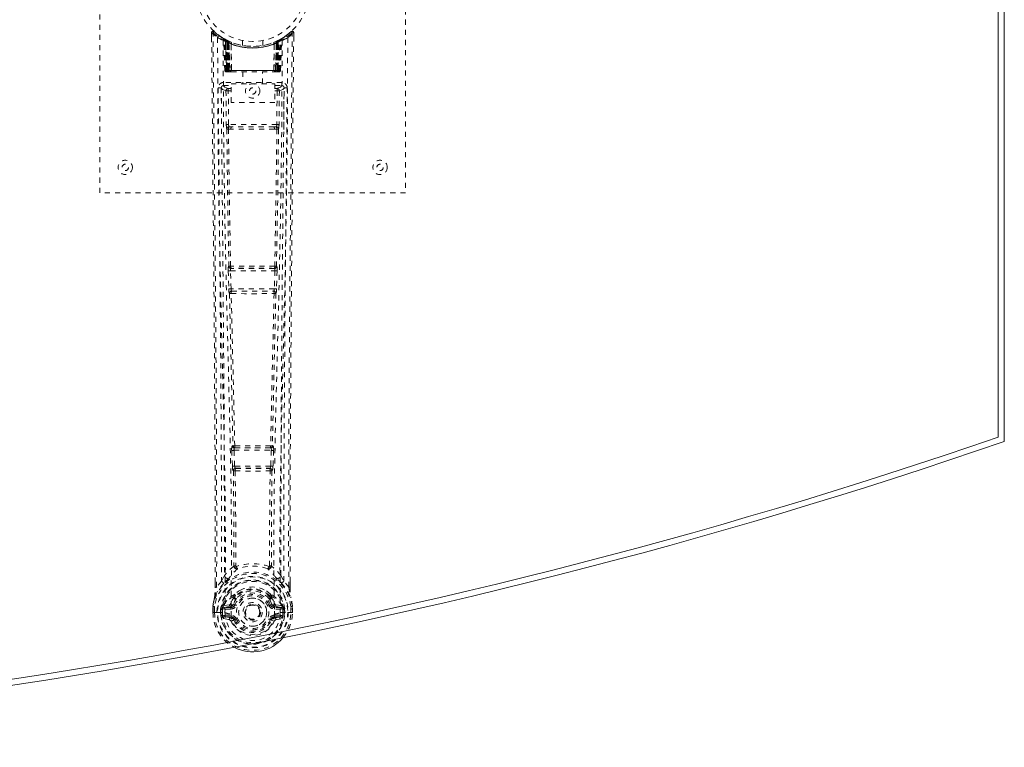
# Model space of a CAD drawing. Header units: inches. Extents: x 8.8 to 80.3, y 26.6 to 56.4.
# Tile 3 of 4: x 61 to 80.3, y 26.6 to 40.9. Entities that reach past the tile are written whole.
import ezdxf

# ---------------------------------------------------------------- set-up
doc = ezdxf.new("R2010")
doc.units = ezdxf.units.IN
doc.header["$MEASUREMENT"] = 0
doc.linetypes.add('SLD-Dashed', pattern=[0.075, 0.05, -0.025])
doc.linetypes.add('SLD-Solid', pattern=[0])

msp = doc.modelspace()

# ---------------------------------------------------------------- linework, layer by layer
at = {"color": 7, "linetype": 'SLD-Solid', "lineweight": 15}
for p, q in [((80.183, 50.279), (80.183, 32.698)), ((80.183, 32.698), (80.183, 50.279)), ((80.301, 50.364), (80.301, 32.614))]:
    msp.add_line(p, q, dxfattribs=at)
at = {"color": 7, "linetype": 'SLD-Dashed', "lineweight": 0}
for p, q in [((62.551, 37.489), (62.551, 45.489)), ((68.551, 45.489), (68.551, 37.489)), ((64.744, 40.63), (64.745, 40.546)), ((66.308, 40.653), (66.207, 40.572)), ((66.358, 40.63), (66.328, 40.63)), ((66.357, 40.545), (66.358, 40.63)), ((64.983, 40.515), (64.969, 40.523)), ((64.997, 40.49), (64.984, 40.498)), ((65.005, 39.893), (64.984, 40.498)), ((65.018, 39.893), (64.997, 40.49)), ((65.067, 40.47), (65.001, 40.505)), ((65.016, 40.483), (65.039, 39.889)), ((65.084, 40.444), (65.016, 40.479)), ((65.036, 39.893), (65.016, 40.479)), ((65.043, 40.45), (65.056, 40.476)), ((65.043, 40.45), (65.044, 39.893)), ((65.049, 40.447), (65.043, 40.45)), ((65.049, 40.447), (65.061, 40.473)), ((65.049, 39.893), (65.049, 40.447)), ((65.056, 40.476), (65.061, 40.473)), ((65.057, 40.443), (65.069, 40.469)), ((65.057, 39.893), (65.057, 40.443)), ((65.061, 40.441), (65.073, 40.467)), ((65.061, 40.441), (65.061, 39.893)), ((65.069, 40.47), (65.067, 40.47)), ((65.073, 40.467), (65.069, 40.469)), ((65.075, 40.435), (65.087, 40.461)), ((65.075, 40.435), (65.076, 39.893)), ((65.079, 40.433), (65.091, 40.459)), ((65.079, 39.893), (65.079, 40.433)), ((65.084, 40.444), (65.085, 40.443)), ((65.103, 39.893), (65.084, 40.444)), ((65.085, 40.443), (65.105, 39.893)), ((65.087, 40.461), (65.091, 40.459)), ((65.13, 40.414), (65.128, 40.415)), ((65.133, 39.891), (65.128, 40.415)), ((65.13, 40.414), (65.135, 39.893)), ((65.134, 40.441), (65.131, 40.442)), ((65.351, 40.478), (65.351, 40.381)), ((65.751, 40.381), (65.751, 40.478)), ((65.967, 39.893), (65.972, 40.414)), ((65.971, 40.442), (65.968, 40.441)), ((65.974, 40.415), (65.969, 39.891)), ((65.974, 40.415), (65.972, 40.414)), ((65.998, 39.893), (66.017, 40.443)), ((66.018, 40.444), (65.999, 39.893)), ((66.011, 40.459), (66.023, 40.433)), ((66.015, 40.461), (66.041, 40.473)), ((66.015, 40.461), (66.027, 40.435)), ((66.017, 40.443), (66.018, 40.444)), ((66.086, 40.479), (66.018, 40.444)), ((66.023, 40.433), (66.023, 39.893)), ((66.027, 39.893), (66.027, 40.435)), ((66.033, 40.469), (66.029, 40.467)), ((66.029, 40.467), (66.041, 40.441)), ((66.033, 40.469), (66.045, 40.443)), ((66.035, 40.47), (66.034, 40.47)), ((66.102, 40.505), (66.035, 40.47)), ((66.041, 40.473), (66.046, 40.476)), ((66.041, 40.473), (66.054, 40.447)), ((66.041, 39.893), (66.041, 40.441)), ((66.045, 40.443), (66.045, 39.893)), ((66.046, 40.476), (66.055, 40.48)), ((66.046, 40.476), (66.059, 40.45)), ((66.059, 40.45), (66.054, 40.447)), ((66.054, 40.447), (66.054, 39.893)), ((66.059, 39.893), (66.059, 40.45)), ((66.063, 39.889), (66.086, 40.483)), ((66.066, 39.893), (66.086, 40.479)), ((66.079, 40.473), (66.074, 40.474)), ((66.084, 39.893), (66.105, 40.49)), ((66.097, 39.893), (66.119, 40.498)), ((66.119, 40.498), (66.105, 40.49)), ((66.133, 40.523), (66.12, 40.515)), ((66.197, 40.565), (66.137, 40.527)), ((65.005, 39.893), (65.018, 39.893)), ((65.031, 39.864), (65.035, 39.864)), ((65.036, 39.893), (65.103, 39.893)), ((65.037, 39.864), (65.037, 39.864)), ((65.044, 39.864), (65.049, 39.864)), ((65.048, 39.864), (65.058, 39.864)), ((66.054, 39.893), (65.049, 39.893)), ((65.058, 39.864), (65.062, 39.864)), ((65.061, 39.893), (66.041, 39.893)), ((65.066, 39.864), (65.133, 39.864)), ((65.076, 39.893), (65.079, 39.893)), ((66.023, 39.893), (65.079, 39.893)), ((65.105, 39.893), (65.103, 39.893)), ((65.133, 39.891), (65.135, 39.893)), ((65.135, 39.893), (65.967, 39.893)), ((65.135, 39.864), (65.967, 39.864)), ((65.356, 39.864), (65.356, 39.631)), ((65.746, 39.631), (65.746, 39.864)), ((65.967, 39.893), (65.969, 39.891)), ((65.969, 39.864), (66.036, 39.864)), ((65.999, 39.893), (65.998, 39.893)), ((65.999, 39.893), (66.066, 39.893)), ((66.023, 39.893), (66.027, 39.893)), ((66.041, 39.864), (66.045, 39.864)), ((66.045, 39.864), (66.054, 39.864)), ((66.053, 39.864), (66.058, 39.864)), ((66.058, 39.864), (66.058, 39.866)), ((66.066, 39.864), (66.066, 39.864)), ((66.067, 39.864), (66.071, 39.864)), ((66.084, 39.893), (66.097, 39.893)), ((64.979, 39.655), (64.979, 39.594)), ((66.123, 39.655), (64.979, 39.655)), ((65.127, 39.631), (65.988, 39.631)), ((65.127, 39.265), (65.127, 39.631)), ((65.988, 39.631), (65.988, 39.265)), ((66.123, 39.594), (66.123, 39.655)), ((64.938, 39.566), (64.934, 39.549)), ((64.935, 39.556), (64.935, 39.547)), ((64.935, 39.547), (64.935, 39.545)), ((64.935, 39.545), (64.942, 38.731)), ((64.979, 39.594), (65.127, 39.594)), ((65.027, 39.492), (65.034, 38.832)), ((65.027, 39.492), (65.072, 39.492)), ((65.072, 39.537), (65.072, 39.492)), ((65.127, 39.537), (65.072, 39.537)), ((65.079, 38.832), (65.072, 39.492)), ((65.127, 39.492), (65.072, 39.492)), ((65.988, 39.594), (66.123, 39.594)), ((65.988, 39.537), (66.031, 39.537)), ((65.988, 39.492), (66.031, 39.492)), ((66.031, 39.492), (66.024, 38.832)), ((66.031, 39.537), (66.031, 39.492)), ((66.075, 39.492), (66.068, 38.832)), ((66.16, 38.731), (66.167, 39.545)), ((66.168, 39.549), (66.165, 39.566)), ((66.167, 39.547), (66.167, 39.556)), ((66.167, 39.545), (66.167, 39.547)), ((65.988, 39.265), (65.127, 39.265)), ((65.076, 38.742), (65.125, 38.741)), ((66.024, 38.832), (65.079, 38.832)), ((65.135, 38.788), (65.088, 38.788)), ((65.967, 38.788), (65.135, 38.788)), ((66.015, 38.788), (65.967, 38.788)), ((65.977, 38.741), (66.026, 38.742)), ((68.551, 37.489), (62.551, 37.489)), ((65.071, 35.961), (65.082, 35.608)), ((65.084, 36.053), (65.078, 36.05)), ((65.116, 35.962), (65.986, 35.962)), ((65.127, 35.609), (65.116, 35.962)), ((65.123, 36.007), (65.129, 36.009)), ((65.979, 36.007), (65.123, 36.007)), ((65.973, 36.009), (65.979, 36.007)), ((65.986, 35.962), (65.976, 35.609)), ((66.024, 36.05), (66.018, 36.053)), ((66.031, 35.961), (66.02, 35.608)), ((65.976, 35.609), (65.127, 35.609)), ((65.14, 35.564), (65.14, 35.564)), ((65.14, 35.564), (65.962, 35.564)), ((65.962, 35.564), (65.962, 35.564)), ((65.095, 35.518), (65.096, 35.518)), ((66.006, 35.518), (66.007, 35.518)), ((65.164, 32.532), (65.151, 32.528)), ((65.195, 32.485), (65.208, 32.489)), ((65.907, 32.485), (65.195, 32.485)), ((65.894, 32.489), (65.907, 32.485)), ((65.939, 32.532), (65.952, 32.528)), ((65.141, 32.438), (65.153, 32.129)), ((65.185, 32.44), (65.917, 32.44)), ((65.197, 32.131), (65.185, 32.44)), ((65.917, 32.44), (65.905, 32.131)), ((65.962, 32.438), (65.95, 32.129)), ((65.153, 32.129), (65.155, 32.096)), ((65.905, 32.131), (65.197, 32.131)), ((65.216, 32.086), (65.215, 32.086)), ((65.215, 32.086), (65.887, 32.086)), ((65.887, 32.086), (65.886, 32.086)), ((65.95, 32.129), (65.947, 32.096)), ((65.171, 32.039), (65.172, 32.039)), ((65.93, 32.039), (65.931, 32.039)), ((64.94, 29.873), (65, 29.986)), ((66.103, 29.986), (66.162, 29.873)), ((64.814, 29.757), (64.814, 29.846)), ((64.816, 29.846), (64.816, 29.757)), ((64.94, 29.873), (64.844, 29.758)), ((66.258, 29.758), (66.162, 29.873)), ((66.287, 29.757), (66.286, 29.859)), ((66.288, 29.757), (66.288, 29.859)), ((65.18, 29.57), (65.179, 29.548)), ((65.203, 29.565), (65.203, 29.543)), ((65.899, 29.543), (65.899, 29.565)), ((65.904, 29.615), (65.916, 29.598)), ((65.923, 29.57), (65.923, 29.548)), ((64.772, 29.379), (64.772, 29.374)), ((64.772, 29.257), (64.772, 29.374)), ((64.773, 29.374), (64.773, 29.257)), ((64.802, 29.374), (64.801, 29.259)), ((64.967, 29.378), (64.964, 29.374)), ((64.968, 29.378), (64.978, 29.389)), ((65.093, 29.41), (64.978, 29.389)), ((64.978, 29.389), (64.978, 29.389)), ((64.978, 29.389), (64.978, 29.389)), ((64.993, 29.356), (65.122, 29.38)), ((65.122, 29.38), (65.122, 29.356)), ((65.17, 29.41), (65.177, 29.421)), ((65.177, 29.421), (65.204, 29.41)), ((65.898, 29.41), (65.925, 29.421)), ((65.925, 29.421), (65.932, 29.41)), ((65.98, 29.38), (66.109, 29.356)), ((65.98, 29.38), (65.98, 29.356)), ((66.125, 29.389), (66.009, 29.41)), ((66.125, 29.389), (66.135, 29.378)), ((66.138, 29.374), (66.135, 29.378)), ((66.301, 29.259), (66.301, 29.374)), ((66.33, 29.257), (66.329, 29.374)), ((66.33, 29.374), (66.33, 29.379)), ((66.331, 29.257), (66.33, 29.374)), ((64.772, 29.257), (64.776, 29.257)), ((64.776, 29.257), (64.829, 29.258)), ((64.829, 29.258), (64.852, 29.258)), ((64.852, 29.258), (64.858, 29.258)), ((64.858, 29.258), (65.008, 29.258)), ((64.953, 29.33), (64.923, 29.331)), ((64.923, 29.331), (64.923, 29.331)), ((64.923, 29.259), (64.923, 29.331)), ((64.923, 29.259), (64.923, 29.259)), ((64.953, 29.33), (64.952, 29.259)), ((64.958, 29.259), (64.952, 29.259)), ((64.953, 29.33), (64.958, 29.349)), ((64.958, 29.349), (64.958, 29.337)), ((64.958, 29.337), (64.958, 29.259)), ((64.993, 29.356), (64.993, 29.326)), ((65.122, 29.356), (64.993, 29.356)), ((65.122, 29.326), (64.993, 29.326)), ((65.006, 29.204), (65.006, 29.174)), ((65.006, 29.204), (65.122, 29.204)), ((65.008, 29.258), (65.008, 29.258)), ((65.122, 29.326), (65.122, 29.356)), ((65.122, 29.204), (65.122, 29.174)), ((66.109, 29.356), (65.98, 29.356)), ((65.98, 29.326), (65.98, 29.356)), ((66.109, 29.326), (65.98, 29.326)), ((65.98, 29.204), (65.98, 29.174)), ((65.98, 29.204), (66.096, 29.204)), ((66.094, 29.258), (66.245, 29.258)), ((66.096, 29.174), (66.096, 29.204)), ((66.109, 29.326), (66.109, 29.356)), ((66.144, 29.349), (66.144, 29.337)), ((66.149, 29.33), (66.144, 29.349)), ((66.144, 29.337), (66.145, 29.259)), ((66.145, 29.259), (66.15, 29.259)), ((66.179, 29.331), (66.15, 29.33)), ((66.15, 29.259), (66.15, 29.33)), ((66.179, 29.331), (66.18, 29.259)), ((66.179, 29.331), (66.179, 29.331)), ((66.245, 29.258), (66.251, 29.258)), ((66.251, 29.258), (66.274, 29.258)), ((66.274, 29.258), (66.327, 29.257)), ((66.327, 29.257), (66.331, 29.257)), ((64.976, 29.137), (65.094, 29.114)), ((65.122, 29.153), (65.006, 29.174)), ((65.006, 29.174), (65.122, 29.174)), ((65.122, 29.153), (65.122, 29.174)), ((65.182, 29.11), (65.178, 29.118)), ((65.204, 29.119), (65.182, 29.11)), ((65.92, 29.11), (65.898, 29.119)), ((65.924, 29.118), (65.92, 29.11)), ((65.975, 29.087), (65.92, 29.11)), ((66.096, 29.174), (65.98, 29.153)), ((65.98, 29.153), (65.98, 29.174)), ((65.98, 29.174), (66.096, 29.174)), ((66.008, 29.114), (66.127, 29.137))]:
    msp.add_line(p, q, dxfattribs=at)
at = {"color": 7, "linetype": 'SLD-Dashed', "lineweight": 0, "flags": 128}
for points in [[(64.814, 29.846), (64.812, 32.474), (64.795, 35.192), (64.77, 37.911), (64.744, 40.63)], [(64.744, 40.63), (64.745, 40.63), (64.747, 40.63), (64.753, 40.63), (64.763, 40.63), (64.769, 40.63), (64.774, 40.63)], [(64.793, 40.65), (64.786, 40.654), (64.778, 40.656), (64.769, 40.657), (64.761, 40.656), (64.755, 40.652), (64.749, 40.647), (64.746, 40.64), (64.745, 40.633)], [(64.774, 40.63), (64.782, 40.639), (64.789, 40.646), (64.793, 40.651), (64.794, 40.653)], [(64.844, 29.758), (64.845, 30.496), (64.845, 31.277), (64.843, 32.1), (64.839, 32.965), (64.835, 33.762), (64.829, 34.591), (64.828, 34.782), (64.826, 34.975), (64.825, 35.169), (64.824, 35.302), (64.823, 35.431), (64.821, 35.567), (64.82, 35.708), (64.816, 36.162), (64.812, 36.666), (64.806, 37.222), (64.803, 37.573), (64.8, 37.945), (64.796, 38.348), (64.792, 38.724), (64.787, 39.214), (64.783, 39.65), (64.78, 40.032), (64.777, 40.358), (64.774, 40.63)], [(66.258, 29.758), (66.257, 30.572), (66.258, 31.421), (66.26, 32.305), (66.264, 33.107), (66.267, 33.624), (66.27, 34.166), (66.274, 34.733), (66.279, 35.296), (66.283, 35.784), (66.288, 36.431), (66.295, 37.119), (66.302, 37.848), (66.308, 38.525), (66.328, 40.63)], [(66.288, 29.859), (66.29, 32.475), (66.308, 35.191), (66.332, 37.913), (66.358, 40.63)], [(66.355, 40.63), (66.353, 40.638), (66.35, 40.645), (66.345, 40.652), (66.338, 40.657), (66.331, 40.66), (66.324, 40.66), (66.316, 40.658), (66.31, 40.654)], [(64.863, 40.536), (64.869, 38.946), (64.887, 37.357), (64.918, 35.77), (64.955, 34.187), (64.985, 32.947), (65.008, 31.712), (65.018, 30.481), (65.008, 29.258)], [(64.972, 40.481), (64.979, 38.895), (64.999, 37.31), (65.032, 35.727), (65.072, 34.149), (65.104, 32.911), (65.128, 31.678), (65.138, 30.45), (65.126, 29.228)], [(64.977, 40.516), (64.984, 40.504), (64.988, 40.491)], [(64.984, 40.504), (64.985, 40.498), (64.985, 40.497)], [(65.015, 40.487), (65.016, 40.481), (65.016, 40.479)], [(65.017, 40.496), (65.024, 40.492), (65.056, 40.476)], [(66.13, 40.481), (66.124, 38.895), (66.103, 37.31), (66.071, 35.727), (66.03, 34.148), (65.998, 32.911), (65.974, 31.678), (65.965, 30.45), (65.977, 29.228)], [(66.239, 40.536), (66.234, 38.946), (66.215, 37.357), (66.185, 35.77), (66.147, 34.187), (66.117, 32.947), (66.094, 31.712), (66.084, 30.481), (66.094, 29.258)], [(65.044, 39.893), (65.029, 39.893), (65.016, 39.893), (65.008, 39.893), (65.005, 39.893)], [(65.018, 39.893), (65.022, 39.893), (65.03, 39.893), (65.043, 39.893), (65.057, 39.893)], [(65.076, 39.893), (65.068, 39.893), (65.06, 39.893), (65.053, 39.893), (65.047, 39.893), (65.042, 39.893), (65.039, 39.893), (65.037, 39.893), (65.036, 39.893)], [(65.036, 39.893), (65.037, 39.886), (65.038, 39.884)], [(65.05, 39.864), (65.05, 39.864), (65.051, 39.864), (65.054, 39.864), (65.058, 39.865)], [(65.065, 39.864), (65.067, 39.864), (65.068, 39.864)], [(65.105, 39.893), (65.108, 39.883), (65.115, 39.874)], [(65.133, 39.891), (65.118, 39.877), (65.115, 39.874)], [(65.969, 39.891), (65.984, 39.877), (65.988, 39.874)], [(65.988, 39.874), (65.994, 39.883), (65.998, 39.893)], [(66.066, 39.893), (66.066, 39.893), (66.064, 39.893), (66.06, 39.893), (66.055, 39.893), (66.049, 39.893), (66.042, 39.893), (66.035, 39.893), (66.027, 39.893)], [(66.045, 39.893), (66.06, 39.893), (66.072, 39.893), (66.081, 39.893), (66.084, 39.893)], [(66.045, 39.865), (66.049, 39.864), (66.051, 39.864), (66.052, 39.864), (66.052, 39.864)], [(66.097, 39.893), (66.095, 39.893), (66.086, 39.893), (66.074, 39.893), (66.059, 39.893)], [(64.874, 39.549), (64.878, 39.172), (64.882, 38.743), (64.887, 38.274), (64.891, 37.849), (64.893, 37.626), (64.895, 37.404), (64.897, 37.181), (64.9, 36.929), (64.902, 36.674), (64.904, 36.426), (64.909, 35.923), (64.913, 35.455), (64.917, 35.023), (64.921, 34.6), (64.925, 34.11), (64.93, 33.27), (64.935, 32.421), (64.939, 31.544), (64.94, 30.69), (64.94, 29.873)], [(64.934, 39.549), (64.958, 39.52), (65.027, 39.492)], [(64.934, 39.549), (64.965, 36.36), (64.991, 33.172), (65, 29.986)], [(65.072, 39.537), (65.003, 39.566), (64.979, 39.594)], [(66.123, 39.594), (66.1, 39.566), (66.031, 39.537)], [(66.075, 39.492), (66.071, 39.492), (66.061, 39.492), (66.047, 39.492), (66.031, 39.492)], [(66.075, 39.492), (66.145, 39.52), (66.166, 39.546)], [(66.103, 29.986), (66.111, 33.172), (66.137, 36.36), (66.168, 39.549)], [(66.162, 29.873), (66.162, 30.614), (66.163, 31.386), (66.166, 32.189), (66.17, 32.955), (66.175, 33.73), (66.181, 34.506), (66.187, 35.262), (66.194, 35.987), (66.2, 36.663), (66.207, 37.419), (66.214, 38.129), (66.221, 38.826), (66.228, 39.549)], [(65.079, 38.832), (65.063, 38.832), (65.049, 38.832), (65.038, 38.832), (65.034, 38.832)], [(65.044, 38.743), (65.06, 37.397), (65.084, 36.053)], [(65.118, 36.051), (65.093, 37.395), (65.076, 38.742)], [(65.977, 38.741), (65.766, 38.741), (65.551, 38.741), (65.337, 38.741), (65.125, 38.741)], [(65.967, 38.788), (65.763, 38.788), (65.557, 38.788), (65.345, 38.788), (65.135, 38.788)], [(66.026, 38.742), (66.009, 37.395), (65.984, 36.051)], [(66.015, 38.788), (66.032, 38.784), (66.042, 38.777)], [(66.059, 38.743), (66.043, 37.397), (66.018, 36.053)], [(66.068, 38.832), (66.064, 38.832), (66.054, 38.832), (66.039, 38.832), (66.024, 38.832)], [(65.116, 35.962), (65.108, 35.962), (65.1, 35.961), (65.092, 35.961), (65.086, 35.961), (65.08, 35.961), (65.076, 35.961), (65.073, 35.961), (65.071, 35.961)], [(66.031, 35.961), (66.029, 35.961), (66.026, 35.961), (66.022, 35.961), (66.016, 35.961), (66.01, 35.961), (66.002, 35.961), (65.995, 35.962), (65.986, 35.962)], [(65.127, 35.609), (65.119, 35.609), (65.111, 35.609), (65.103, 35.609), (65.097, 35.608), (65.091, 35.608), (65.087, 35.608), (65.084, 35.608), (65.082, 35.608)], [(65.082, 35.608), (65.084, 35.574), (65.084, 35.572)], [(66.02, 35.608), (66.019, 35.608), (66.016, 35.608), (66.011, 35.608), (66.006, 35.608), (65.999, 35.609), (65.992, 35.609), (65.984, 35.609), (65.976, 35.609)], [(66.02, 35.608), (66.018, 35.574), (66.018, 35.573)], [(65.096, 35.518), (65.131, 34.022), (65.164, 32.532)], [(65.199, 32.527), (65.166, 34.019), (65.13, 35.515)], [(65.972, 35.515), (65.936, 34.019), (65.903, 32.527)], [(66.006, 35.518), (65.971, 34.022), (65.939, 32.532)], [(66.002, 35.538), (66.003, 35.535), (66.006, 35.518)], [(65.185, 32.44), (65.185, 32.448), (65.185, 32.457), (65.187, 32.471), (65.19, 32.481), (65.195, 32.485)], [(65.907, 32.485), (65.912, 32.481), (65.916, 32.471), (65.918, 32.457), (65.918, 32.448), (65.917, 32.44)], [(65.185, 32.44), (65.177, 32.44), (65.169, 32.439), (65.162, 32.439), (65.156, 32.439), (65.15, 32.439), (65.146, 32.438), (65.143, 32.438), (65.141, 32.438)], [(65.962, 32.438), (65.96, 32.438), (65.957, 32.438), (65.952, 32.439), (65.946, 32.439), (65.94, 32.439), (65.933, 32.439), (65.925, 32.44), (65.917, 32.44)], [(65.197, 32.131), (65.189, 32.131), (65.182, 32.131), (65.174, 32.13), (65.168, 32.13), (65.162, 32.13), (65.158, 32.13), (65.155, 32.129), (65.153, 32.129)], [(65.905, 32.131), (65.904, 32.123), (65.903, 32.114), (65.898, 32.1), (65.893, 32.09), (65.89, 32.087), (65.888, 32.086), (65.887, 32.086)], [(65.95, 32.129), (65.945, 32.13), (65.934, 32.13), (65.92, 32.131), (65.905, 32.131)], [(65.172, 32.039), (65.183, 31.107), (65.184, 30.179)], [(65.208, 32.034), (65.219, 31.101), (65.219, 30.172)], [(65.883, 30.172), (65.884, 31.101), (65.894, 32.034)], [(65.93, 32.039), (65.92, 31.107), (65.919, 30.179)], [(65.181, 30.17), (65.084, 30.084), (65, 29.986)], [(65.181, 30.17), (65.183, 30.16), (65.188, 30.151), (65.194, 30.145), (65.202, 30.141), (65.21, 30.142), (65.218, 30.145), (65.224, 30.152), (65.229, 30.161)], [(65.219, 30.172), (65.22, 30.17), (65.22, 30.168), (65.223, 30.165), (65.229, 30.161)], [(65.873, 30.161), (65.88, 30.165), (65.882, 30.168), (65.883, 30.17), (65.883, 30.172)], [(65.873, 30.161), (65.878, 30.152), (65.885, 30.145), (65.893, 30.142), (65.901, 30.141), (65.908, 30.145), (65.915, 30.151), (65.919, 30.16), (65.921, 30.17)], [(66.103, 29.986), (66.019, 30.084), (65.921, 30.17)], [(64.983, 29.833), (64.882, 29.71), (64.802, 29.555)], [(64.844, 29.758), (64.838, 29.758), (64.832, 29.758), (64.826, 29.758), (64.821, 29.758), (64.817, 29.758), (64.815, 29.757), (64.814, 29.757), (64.814, 29.757)], [(65.093, 29.937), (65.087, 29.93), (65.078, 29.921)], [(66.024, 29.921), (66.015, 29.93), (66.01, 29.937)], [(66.12, 29.833), (66.22, 29.71), (66.3, 29.555)], [(66.288, 29.757), (66.288, 29.757), (66.287, 29.757), (66.285, 29.758), (66.281, 29.758), (66.276, 29.758), (66.27, 29.758), (66.264, 29.758), (66.258, 29.758)], [(65.324, 29.701), (65.273, 29.675), (65.198, 29.615)], [(65.904, 29.615), (65.829, 29.675), (65.778, 29.701)], [(64.802, 29.555), (64.786, 29.477), (64.772, 29.379)], [(64.772, 29.374), (64.785, 29.469), (64.801, 29.544)], [(64.772, 29.379), (64.773, 29.378), (64.775, 29.378), (64.778, 29.378), (64.782, 29.377), (64.786, 29.377), (64.791, 29.376), (64.796, 29.375), (64.802, 29.374)], [(64.772, 29.374), (64.772, 29.374), (64.773, 29.374), (64.773, 29.374)], [(64.773, 29.374), (64.775, 29.374), (64.779, 29.374), (64.784, 29.374), (64.789, 29.374), (64.795, 29.374), (64.802, 29.374)], [(64.802, 29.555), (64.801, 29.55), (64.801, 29.544)], [(65.12, 29.432), (65.107, 29.415), (65.093, 29.41)], [(65.179, 29.548), (65.149, 29.497), (65.12, 29.432)], [(65.232, 29.398), (65.227, 29.401), (65.222, 29.403), (65.217, 29.405), (65.213, 29.407), (65.209, 29.408), (65.207, 29.409), (65.205, 29.41), (65.204, 29.41)], [(65.87, 29.398), (65.875, 29.401), (65.881, 29.403), (65.885, 29.405), (65.889, 29.407), (65.893, 29.408), (65.895, 29.409), (65.897, 29.41), (65.898, 29.41)], [(65.925, 29.421), (65.899, 29.482), (65.871, 29.53)], [(65.923, 29.548), (65.954, 29.497), (65.982, 29.432)], [(65.982, 29.432), (65.995, 29.415), (66.009, 29.41)], [(66.302, 29.544), (66.302, 29.55), (66.3, 29.555)], [(66.33, 29.379), (66.319, 29.467), (66.3, 29.555)], [(66.33, 29.379), (66.329, 29.378), (66.327, 29.378), (66.324, 29.378), (66.321, 29.377), (66.316, 29.377), (66.311, 29.376), (66.306, 29.375), (66.301, 29.374)], [(66.301, 29.374), (66.307, 29.374), (66.313, 29.374), (66.319, 29.374), (66.323, 29.374), (66.327, 29.374), (66.329, 29.374)], [(66.33, 29.374), (66.318, 29.469), (66.302, 29.544)], [(66.329, 29.374), (66.33, 29.374), (66.331, 29.374), (66.33, 29.374)], [(64.773, 29.258), (64.772, 29.258), (64.771, 29.258), (64.772, 29.257)], [(64.952, 29.259), (64.949, 29.259), (64.942, 29.259), (64.933, 29.259), (64.923, 29.259)], [(64.953, 29.33), (64.953, 29.33), (64.953, 29.33)], [(64.993, 29.326), (64.975, 29.328), (64.958, 29.337)], [(64.963, 29.186), (64.983, 29.199), (65.006, 29.204)], [(65.977, 29.228), (65.971, 29.15), (65.949, 29.075), (65.909, 29.005), (65.856, 28.944), (65.79, 28.894), (65.715, 28.858), (65.635, 28.835), (65.551, 28.828), (65.468, 28.835), (65.387, 28.858), (65.312, 28.894), (65.247, 28.944), (65.193, 29.005), (65.154, 29.075), (65.131, 29.15), (65.126, 29.228)], [(66.096, 29.204), (66.12, 29.199), (66.139, 29.186)], [(66.144, 29.337), (66.128, 29.328), (66.109, 29.326)], [(66.149, 29.33), (66.15, 29.33), (66.15, 29.33)], [(66.331, 29.257), (66.331, 29.257), (66.33, 29.258), (66.329, 29.258)], [(65.232, 29.131), (65.227, 29.128), (65.222, 29.126), (65.217, 29.124), (65.213, 29.123), (65.209, 29.121), (65.207, 29.12), (65.205, 29.119), (65.204, 29.119)], [(65.87, 29.131), (65.875, 29.128), (65.881, 29.126), (65.885, 29.124), (65.889, 29.123), (65.893, 29.121), (65.895, 29.12), (65.897, 29.119), (65.898, 29.119)]]:
    msp.add_lwpolyline(points, dxfattribs=at)
at = {"color": 7, "linetype": 'SLD-Dashed', "lineweight": 0}
for centre, radius in [((65.551, 41.489), 1.125), ((65.551, 41.489), 1.03), ((65.551, 39.489), 0.141), ((65.551, 39.489), 0.0625), ((63.051, 37.989), 0.14), ((68.051, 37.989), 0.141), ((63.051, 37.989), 0.0625), ((68.051, 37.989), 0.0625), ((65.551, 29.265), 0.7), ((65.551, 29.265), 0.69), ((65.551, 29.265), 0.623), ((65.551, 29.265), 0.32), ((65.551, 29.265), 0.275), ((65.551, 29.265), 0.188), ((65.551, 29.265), 0.157), ((65.551, 29.265), 0.142), ((65.551, 29.265), 0.14), ((65.551, 29.265), 0.138)]:
    msp.add_circle(centre, radius, dxfattribs=at)
for centre, radius, start, end in [((64.774, 40.63), 0.03, 47.847, 180.5319), ((65.546, 41.523), 1.2, 228.104, 235.3369), ((65.551, 41.489), 1.158, 227.8714, 312.1369), ((65.547, 41.484), 1.121, 227.8996, 235.3592), ((65.556, 41.482), 1.12, 304.6368, 312.1036), ((65.553, 41.528), 1.206, 304.6779, 311.8744), ((66.328, 40.63), 0.03, 359.467, 132.1541), ((66.272, 40.6), 0.0636, 28.5778, 55.8236), ((64.893, 40.536), 0.03, 55.9275, 179.7367), ((65.537, 41.723), 1.364, 240.4162, 245.5497), ((65.551, 41.489), 1.128, 235.3426, 240.4729), ((64.954, 40.497), 0.03, 1.9787, 58.9244), ((65.546, 41.48), 1.117, 238.9253, 239.813), ((64.934, 40.461), 0.0707, 31.4551, 58.8967), ((65.013, 40.468), 0.0429, 114.1643, 162.9962), ((65.551, 41.521), 1.19, 240.8801, 299.1199), ((64.967, 40.489), 0.0299, 1.905, 59.7049), ((65.472, 41.351), 0.969, 239.6347, 242.5093), ((65.562, 41.51), 1.154, 239.9239, 243.9568), ((65.545, 41.127), 0.843, 228.2768, 233.5097), ((65.551, 41.489), 1.127, 240.4733, 299.5267), ((65.525, 41.099), 0.806, 229.0763, 234.4678), ((64.986, 40.478), 0.03, 16.8818, 61.2359), ((64.986, 40.478), 0.0299, 1.811, 60.7448), ((65.553, 41.492), 1.131, 240.7898, 245.6999), ((65.531, 41.1), 0.806, 230.3461, 235.6364), ((65.551, 41.487), 1.155, 244.2141, 295.7859), ((65.551, 41.487), 1.155, 244.9104, 295.0896), ((65.054, 40.443), 0.0297, 1.4744, 64.4776), ((65.056, 40.443), 0.0297, 1.4801, 64.5529), ((65.551, 41.487), 1.155, 245.8865, 294.1135), ((65.508, 41.041), 0.732, 234.7535, 238.7698), ((65.102, 40.432), 0.0311, 328.3402, 19.6311), ((65.101, 40.432), 0.0345, 328.9617, 15.1619), ((65.551, 41.452), 1.12, 247.9256, 292.0744), ((66.002, 40.432), 0.0345, 164.8381, 211.0383), ((66, 40.432), 0.031, 160.2252, 211.6849), ((65.595, 41.041), 0.732, 301.2355, 305.2466), ((65.663, 41.248), 0.863, 293.5516, 295.4899), ((66.07, 40.367), 0.109, 91.2439, 120.4851), ((66.047, 40.443), 0.0297, 115.4502, 178.5241), ((66.048, 40.443), 0.0297, 115.5305, 178.5174), ((65.571, 41.101), 0.807, 304.367, 309.6504), ((65.578, 41.098), 0.805, 305.5279, 310.928), ((66.102, 40.348), 0.137, 89.409, 113.5129), ((65.561, 41.123), 0.837, 306.4734, 311.7424), ((66.116, 40.478), 0.0299, 119.2499, 178.1943), ((65.696, 41.239), 0.839, 298.797, 300.3489), ((66.135, 40.489), 0.0299, 120.3064, 178.0917), ((65.551, 41.489), 1.128, 299.5269, 304.6562), ((66.089, 40.468), 0.0429, 17.0113, 65.8254), ((66.149, 40.497), 0.03, 121.0747, 178.0141), ((65.566, 41.722), 1.364, 294.4491, 299.585), ((66.209, 40.536), 0.03, 0.2571, 124.0788), ((65.035, 39.894), 0.03, 181.9934, 269.9957), ((65.036, 39.894), 0.0305, 182.3657, 249.368), ((65.048, 39.894), 0.03, 181.9867, 246.5556), ((65.049, 39.895), 0.0315, 237.9473, 270.6842), ((65.066, 39.894), 0.03, 181.9319, 269.936), ((65.064, 39.753), 0.114, 100.0797, 103.9903), ((65.862, 39.889), 0.818, 179.7658, 181.6405), ((65.458, 39.885), 0.41, 179.0066, 183.055), ((65.479, 39.885), 0.422, 179.0352, 182.9707), ((65.484, 39.885), 0.423, 179.0445, 182.9707), ((65.518, 39.885), 0.442, 179.0835, 182.8389), ((65.521, 39.885), 0.442, 179.0788, 182.8343), ((65.133, 39.893), 0.0299, 181.8045, 269.8067), ((65.135, 39.89), 0.0265, 218.372, 269.3812), ((65.967, 39.89), 0.0266, 270.789, 321.462), ((65.969, 39.893), 0.0299, 270.1887, 358.2045), ((65.584, 39.885), 0.439, 357.1536, 0.9333), ((65.584, 39.885), 0.443, 357.1657, 0.9119), ((66.031, 39.898), 0.0353, 261.8098, 350.681), ((66.036, 39.894), 0.03, 270.064, 358.0681), ((65.619, 39.885), 0.422, 357.0374, 0.966), ((65.196, 39.889), 0.849, 358.4133, 0.2206), ((65.647, 39.885), 0.407, 356.9213, 0.9985), ((66.054, 39.895), 0.0315, 269.3122, 302.3654), ((66.037, 39.748), 0.119, 75.9069, 79.5574), ((66.054, 39.894), 0.03, 293.5026, 358.0116), ((66.068, 39.894), 0.03, 270.0043, 358.0066), ((66.066, 39.894), 0.0305, 290.7066, 357.6478), ((64.979, 39.55), 0.105, 89.913, 180.6402), ((66.123, 39.55), 0.105, 359.3652, 90.0815), ((64.917, 36.677), 2.872, 89.6425, 90.8396), ((64.979, 39.549), 0.045, 90.0243, 157.985), ((65.072, 39.492), 0.0451, 90.4282, 180.3557), ((66.03, 39.492), 0.0451, 359.6153, 89.5736), ((66.123, 39.549), 0.045, 22.009, 89.9788), ((66.186, 36.683), 2.866, 89.1598, 90.3593), ((65.323, 38.818), 0.289, 177.3498, 195.0252), ((65.089, 38.742), 0.0456, 91.9223, 179.0049), ((65.069, 39), 0.258, 264.2217, 271.5574), ((65.151, 38.748), 0.075, 148.0048, 184.8073), ((65.156, 38.825), 0.0772, 174.5298, 208.3927), ((65.19, 38.752), 0.0652, 146.4273, 189.4399), ((65.913, 38.752), 0.0652, 350.5378, 33.5536), ((65.947, 38.825), 0.0773, 331.6218, 5.4606), ((65.95, 38.748), 0.0757, 355.3523, 31.8346), ((66.033, 39), 0.258, 268.4481, 275.7725), ((66.02, 38.745), 0.0384, 357.0817, 55.3583), ((65.779, 38.818), 0.289, 344.9821, 2.646), ((65.291, 35.988), 0.222, 163.6402, 187.1211), ((65.124, 36.052), 0.0451, 181.9426, 269.4419), ((65.129, 36.054), 0.0451, 181.9695, 269.4232), ((65.11, 36.186), 0.136, 258.8635, 273.2828), ((65.174, 35.975), 0.0601, 148.6063, 193.0908), ((65.551, -0.081), 36.134, 89.3135, 90.6865), ((65.175, 36.043), 0.057, 172.6155, 216.4823), ((65.551, 2.98), 33.032, 89.2676, 90.7324), ((65.973, 36.054), 0.0451, 270.5785, 358.0288), ((65.928, 36.043), 0.0567, 323.379, 7.5231), ((65.979, 36.052), 0.0451, 270.5581, 358.0574), ((65.928, 35.975), 0.0601, 346.8976, 31.3995), ((65.992, 36.186), 0.136, 266.7382, 281.1131), ((65.811, 35.988), 0.222, 352.8805, 16.3582), ((65.202, 35.568), 0.118, 177.9942, 205.3586), ((65.14, 35.519), 0.0451, 90.6338, 181.6266), ((65.141, 35.519), 0.0451, 90.6353, 181.6281), ((65.189, 35.603), 0.0626, 174.4872, 218.4496), ((65.199, 35.526), 0.0697, 146.9323, 189.0864), ((65.551, 68.913), 33.351, 269.2944, 270.7056), ((65.913, 35.603), 0.0626, 321.5465, 5.5112), ((65.962, 35.521), 0.0433, 22.7807, 90.2178), ((65.903, 35.526), 0.0697, 350.9136, 33.0677), ((65.962, 35.519), 0.0451, 358.3751, 89.3675), ((65.9, 35.568), 0.118, 334.647, 2.0159), ((65.122, 35.638), 0.123, 257.6581, 273.6606), ((65.551, 69.086), 33.574, 269.2814, 270.7187), ((65.98, 35.64), 0.125, 266.4427, 282.2385), ((65.303, 32.465), 0.165, 157.6289, 189.4108), ((65.196, 32.53), 0.0451, 182.4861, 269.1375), ((65.209, 32.534), 0.0451, 182.6012, 269.1055), ((65.193, 32.619), 0.092, 251.4703, 273.9855), ((65.551, -4.499), 37.028, 89.4553, 90.5445), ((65.26, 32.521), 0.0612, 173.9376, 211.5393), ((65.551, -0.39), 32.881, 89.4018, 90.5982), ((65.894, 32.534), 0.0451, 270.8935, 357.3998), ((65.843, 32.521), 0.0607, 328.303, 6.2201), ((65.91, 32.619), 0.0919, 266.0254, 288.5425), ((65.906, 32.53), 0.0451, 270.8656, 357.5109), ((65.799, 32.465), 0.165, 350.5908, 22.3695), ((65.248, 32.092), 0.0933, 177.533, 214.1346), ((65.216, 32.041), 0.0451, 91.0421, 182.1408), ((65.217, 32.041), 0.0451, 91.0462, 182.1513), ((65.256, 32.129), 0.0588, 177.84, 226.632), ((65.294, 32.047), 0.0873, 153.1917, 188.1918), ((65.551, 65.454), 33.37, 269.4251, 270.5749), ((65.885, 32.041), 0.0451, 357.8509, 88.9546), ((65.808, 32.047), 0.0873, 351.8107, 26.8109), ((65.886, 32.041), 0.0451, 357.8592, 88.9579), ((65.854, 32.092), 0.0933, 325.8756, 2.4578), ((65.202, 32.122), 0.088, 250.2477, 273.9523), ((65.551, 64.763), 32.73, 269.399, 270.6008), ((65.9, 32.123), 0.089, 266.1819, 289.6181), ((65.169, 30.178), 0.0143, 327.5756, 3.3319), ((65.242, 30.174), 0.0608, 183.6666, 286.5433), ((65.216, 30.251), 0.0795, 246.0563, 272.5073), ((65.551, 29.251), 0.965, 70.5264, 109.4747), ((65.306, 30.179), 0.0786, 193.3278, 233.7365), ((65.551, 29.324), 0.844, 69.7729, 110.2271), ((65.86, 30.174), 0.0608, 253.4585, 356.3316), ((65.797, 30.179), 0.0786, 306.2635, 346.6722), ((65.887, 30.251), 0.0794, 267.4854, 293.951), ((65.933, 30.178), 0.0143, 176.6433, 212.4492), ((65.551, 29.265), 0.787, 8.3239, 171.6761), ((65.551, 29.265), 0.758, 8.3239, 171.6761), ((65.06, 29.988), 0.0608, 182.3825, 301.9711), ((65.819, 29.427), 0.888, 129.1318, 144.9696), ((65.283, 29.427), 0.887, 35.0286, 50.8707), ((66.042, 29.988), 0.0608, 238.0284, 357.6214), ((63.613, 29.729), 1.202, 351.186, 1.3439), ((61.223, 30.397), 3.678, 346.7622, 349.9881), ((65.551, 29.265), 0.632, 6.0642, 173.9358), ((65.402, 30.321), 0.643, 224.0858, 229.2601), ((65.551, 29.265), 0.602, 6.2697, 173.7303), ((66.525, 28.26), 2.203, 131.0579, 134.432), ((65.551, 29.283), 0.476, 61.472, 118.5271), ((64.576, 28.258), 2.206, 45.5696, 48.9405), ((65.7, 30.321), 0.643, 310.7388, 315.9151), ((69.882, 30.398), 3.68, 190.0121, 193.2362), ((67.489, 29.729), 1.202, 178.6564, 188.815), ((65.415, 29.174), 0.491, 116.1265, 155.5135), ((65.358, 29.168), 0.44, 113.9343, 149.9021), ((65.242, 29.571), 0.0623, 134.5952, 180.8687), ((65.202, 29.616), 0.0506, 244.3174, 271.7498), ((65.238, 29.62), 0.0404, 187.2992, 232.7779), ((65.551, 29.253), 0.453, 39.7481, 140.2511), ((65.236, 29.564), 0.0326, 132.1724, 178.358), ((65.551, 29.265), 0.376, 22.774, 157.226), ((65.551, 29.227), 0.494, 46.972, 133.028), ((65.551, 29.271), 0.411, 39.0114, 140.9888), ((65.551, 29.265), 0.346, 22.7741, 157.2259), ((65.864, 29.62), 0.0404, 307.224, 352.6913), ((65.866, 29.564), 0.0326, 1.6554, 47.8237), ((65.901, 29.616), 0.0506, 268.257, 295.6758), ((65.683, 29.17), 0.497, 24.8156, 63.6291), ((65.878, 29.574), 0.0444, 355.0229, 32.6881), ((65.745, 29.169), 0.439, 30.0685, 66.0868), ((65.072, 29.334), 0.115, 159.6786, 172.3057), ((64.992, 29.386), 0.0305, 203.8336, 270.9591), ((65.123, 29.41), 0.0299, 180.9969, 268.9527), ((65.151, 29.438), 0.031, 190.1667, 328.1956), ((65.12, 29.437), 0.0565, 271.9563, 331.5671), ((65.122, 29.445), 0.089, 270, 337.226), ((65.122, 29.445), 0.119, 270, 337.2267), ((65.616, 29.269), 0.465, 145.8349, 160.7975), ((65.21, 29.551), 0.0305, 185.6315, 316.065), ((65.201, 29.593), 0.0504, 244.2165, 271.7592), ((65.231, 29.567), 0.0371, 220.1667, 270.7248), ((65.551, 29.265), 0.275, 89.9999, 270.0001), ((65.551, 29.265), 0.275, 269.9999, 90.0001), ((65.98, 29.445), 0.119, 202.7745, 269.9999), ((65.893, 29.551), 0.0305, 223.9359, 354.3661), ((65.871, 29.567), 0.0371, 269.2781, 319.8308), ((65.98, 29.445), 0.089, 202.774, 270), ((65.901, 29.593), 0.0505, 268.2755, 295.7434), ((65.951, 29.438), 0.031, 211.5906, 350.0541), ((65.982, 29.437), 0.0567, 208.2316, 267.9767), ((65.979, 29.41), 0.0299, 271.0477, 359.0026), ((66.11, 29.386), 0.0305, 269.0409, 336.1664), ((66.06, 29.341), 0.0845, 5.4152, 22.6005), ((66.301, 29.374), 0.03, 0.2178, 5.2738), ((65.551, 29.265), 0.78, 180, 242.0856), ((65.551, 29.265), 0.78, 180.5288, 242.1184), ((64.812, 28.419), 0.839, 90.7682, 92.7035), ((65.551, 29.265), 0.75, 180.4562, 359.5438), ((65.551, 29.265), 0.629, 180.5444, 359.4556), ((65.551, 29.265), 0.599, 180.5443, 359.4557), ((65.551, 29.265), 0.593, 180.5524, 187.6091), ((65.167, 29.213), 0.206, 187.6591, 201.6573), ((65.126, 29.477), 0.249, 241.7048, 269.8618), ((65.551, 29.252), 0.543, 179.3662, 0.6338), ((65.122, 29.085), 0.119, 22.7733, 90), ((65.98, 29.085), 0.119, 90.0001, 157.2255), ((65.978, 29.47), 0.242, 269.737, 298.8242), ((65.935, 29.213), 0.206, 338.3427, 352.3409), ((65.551, 29.265), 0.593, 352.3909, 359.4476), ((65.551, 29.265), 0.78, 320.1188, 359.4712), ((66.156, 28.364), 0.895, 88.5067, 90.4045), ((65.551, 29.265), 0.78, 320.1516, 359.4852), ((66.28, 28.188), 1.071, 87.3421, 88.8595), ((65.005, 29.144), 0.0299, 88.0439, 192.1102), ((65.123, 29.123), 0.0301, 91.4534, 197.618), ((65.086, 29.069), 0.0455, 22.536, 78.6411), ((65.122, 29.085), 0.089, 22.774, 90), ((65.116, 29.082), 0.0714, 30.309, 85.2519), ((65.698, 27.804), 1.404, 111.5626, 113.9839), ((65.551, 29.265), 0.459, 202.774, 337.226), ((65.551, 29.265), 0.4, 202.774, 337.226), ((65.551, 29.265), 0.376, 202.774, 337.226), ((65.551, 29.265), 0.346, 202.7741, 337.2259), ((65.98, 29.085), 0.089, 90, 157.226), ((65.986, 29.082), 0.0715, 94.778, 149.7637), ((66.017, 29.069), 0.0455, 101.3485, 157.4745), ((65.979, 29.123), 0.0301, 342.3517, 88.5769), ((66.097, 29.144), 0.0299, 347.8898, 91.9561)]:
    msp.add_arc(centre, radius, start, end, dxfattribs=at)
at = {"color": 7, "linetype": 'SLD-Solid', "lineweight": 15}
for centre, radius, start, end in [((44.551, 136.119), 109.387, 250.98951, 289.01049), ((44.551, 136.119), 109.387, 250.98951, 289.01049), ((44.551, 136.119), 109.505, 250.94543, 289.05457), ((65.551, 29.265), 0.78, 242.0856, 320.1516), ((65.551, 29.265), 0.78, 242.1184, 320.1188)]:
    msp.add_arc(centre, radius, start, end, dxfattribs=at)

doc.saveas('drawing.dxf')
